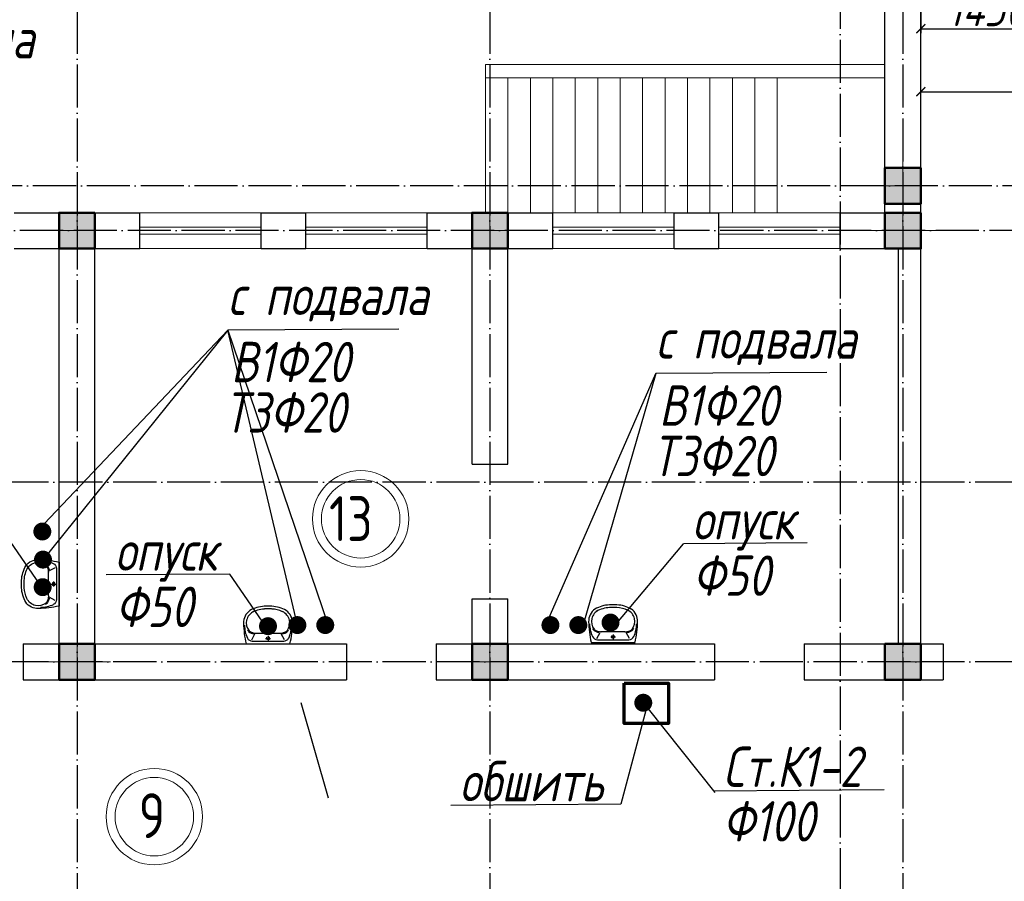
# Model space of a CAD drawing. Extents: x -4445 to 1909585, y 1860 to 289234.
# Tile 28 of 110: x 351208 to 362177, y 213561 to 223153. Entities that reach past the tile are written whole.
import ezdxf

# ---------------------------------------------------------------- set-up
doc = ezdxf.new("R2010")
doc.units = 0
doc.header["$LTSCALE"] = 0.5
doc.header["$MEASUREMENT"] = 0
doc.header["$PDMODE"] = 34
doc.header["$PDSIZE"] = 3
doc.linetypes.add('ACAD_ISO04W100', pattern=[30, 24, -3, 0, -3])
doc.layers.get('0').update_dxf_attribs({"linetype": 'CONTINUOUS', "lineweight": 18})
doc.layers.get('DEFPOINTS').update_dxf_attribs({"color": 2, "linetype": 'CONTINUOUS', "lineweight": 13})
for name, color, linetype in [('kolonn', 7, 'CONTINUOUS'), ('os', 3, 'CONTINUOUS'), ('su', 7, 'CONTINUOUS')]:
    doc.layers.add(name, color=color, linetype=linetype)
for name, color, linetype, lineweight in [('В1', 5, 'CONTINUOUS', 35), ('К1', 24, 'бытовая канализация', 70), ('Т3', 1, 'CONTINUOUS', 35)]:
    doc.layers.add(name, color=color, linetype=linetype, lineweight=lineweight)
doc.styles.add('GOST', font='isocpeur.ttf')
doc.styles.add('Isocpeur', font='isocpeui.ttf', dxfattribs={"height": 250})
doc.styles.get("Standard").update_dxf_attribs({"font": 'spds.shx', "oblique": 15})
doc.styles.add('style1', font='isocpeui.ttf', dxfattribs={"height": 80})
doc.linetypes.add('бытовая канализация', pattern='A,5,-0.5,["К1",Standard,S=0.7,R=0,X=0,Y=-0.35],-2', length=7.5)
doc.dimstyles.new('ISO-25', dxfattribs={"dimtxt": 400, "dimasz": 100, "dimexe": 50, "dimexo": 50, "dimgap": 20, "dimtad": 1, "dimdec": 0, "dimtxsty": 'Standard', "dimblk": 'ARCHTICK', "dimcen": 20, "dimclrd": 1, "dimclre": 1, "dimadec": 0, "dimazin": 0, "dimtfac": 1, "dimtdec": 0, "dimtmove": 0, "dimatfit": 3, "dimldrblk": 'ARCHTICK', "dimfxl": 1, "dimarcsym": 0})

# ---------------------------------------------------------------- blocks, each defined once
blk = doc.blocks.new('_ArchTick')
at = {"color": 0, "linetype": 'ByBlock', "const_width": 0.15}
blk.add_lwpolyline([(-0.5, -0.5), (0.5, 0.5)], dxfattribs=at)
blk = doc.blocks.new('*D2328')
at = {"color": 1, "lineweight": -2, "transparency": 16777216}
for p, q in [((361247, 222321), (361247, 222402)), ((361247, 222352), (365947, 222352)), ((365947, 222321), (365947, 222402))]:
    blk.add_line(p, q, dxfattribs=at)
at = {"layer": 'DEFPOINTS', "color": 0, "transparency": 16777216}
for p in [(365947, 222352), (361247, 222271), (365947, 222271)]:
    blk.add_point(p, dxfattribs=at)
at = {"color": 1, "lineweight": -2, "transparency": 16777216, "xscale": 100, "yscale": 100, "zscale": 100, "rotation": 180}
blk.add_blockref('_ArchTick', (361247, 222352), dxfattribs=at)
at = {"color": 1, "lineweight": -2, "transparency": 16777216, "xscale": 100, "yscale": 100, "zscale": 100}
blk.add_blockref('_ArchTick', (365947, 222352), dxfattribs=at)
at = {"color": 0, "transparency": 16777216, "insert": (363597, 222572), "char_height": 400, "attachment_point": 5}
blk.add_mtext('4700', dxfattribs=at)
blk = doc.blocks.new('ghsdd')
at = {"ltscale": 50}
h = blk.add_hatch(color=256, dxfattribs=at)
h.paths.add_polyline_path([(0, 200), (-200, 200), (-200, 0), (0, 0)])
h.paths.add_polyline_path([(200, 0), (200, 200), (0, 200), (0, 0)])
h.paths.add_polyline_path([(0, 0), (-200, 0), (-200, -200), (0, -200)])
h.paths.add_polyline_path([(0, 0), (0, -200), (200, -200), (200, 0)])
at = {"lineweight": 0}
for p, q in [((0, -374), (0, 374)), ((-374, 0), (374, 0))]:
    blk.add_line(p, q, dxfattribs=at)
at = {"lineweight": 50, "ltscale": 50}
blk.add_lwpolyline([(200, 200), (200, -200), (-200, -200), (-200, 200), (200, 200)], dxfattribs=at)
blk = doc.blocks.new('*D2802')
at = {"color": 1, "lineweight": -2, "transparency": 16777216}
for p, q in [((362697, 223555), (362697, 223003)), ((361247, 223380), (361247, 223003)), ((361247, 223053), (362697, 223053))]:
    blk.add_line(p, q, dxfattribs=at)
at = {"layer": 'DEFPOINTS', "color": 0, "transparency": 16777216}
for p in [(362697, 223605), (361247, 223430), (362697, 223053)]:
    blk.add_point(p, dxfattribs=at)
at = {"color": 1, "lineweight": -2, "transparency": 16777216, "xscale": 100, "yscale": 100, "zscale": 100, "rotation": 180}
blk.add_blockref('_ArchTick', (361247, 223053), dxfattribs=at)
at = {"color": 1, "lineweight": -2, "transparency": 16777216, "xscale": 100, "yscale": 100, "zscale": 100}
blk.add_blockref('_ArchTick', (362697, 223053), dxfattribs=at)
at = {"color": 0, "transparency": 16777216, "insert": (361972, 223281), "char_height": 400, "attachment_point": 5}
blk.add_mtext('1450', dxfattribs=at)
blk = doc.blocks.new('UM_8')
for p, q in [((244, 0), (-244, 0)), ((-182, -45), (-146, -110)), ((175, -30), (-175, -30)), ((27, -61), (-27, -61)), ((0, -88), (0, -34)), ((182, -45), (146, -110)), ((142, -120), (-132, -120)), ((35, -180), (-35, -180)), ((0, -145), (0, -215))]:
    blk.add_line(p, q)
for centre, radius in [((0, -61), 17), ((0, -180), 27), ((0, -180), 17)]:
    blk.add_circle(centre, radius)
for centre, radius, start, end in [((-244, 0), 0.5, 90, 167.3206), ((244, 0), 0.5, 12.6794, 90), ((894, -257), 1167, 167.3206, 178.6525), ((68, -206), 330, 154.5977, 180.3349), ((-175, -90), 60, 90, 154.5977), ((175, -90), 60, 25.4023, 90), ((-68, -206), 330, 359.6651, 25.4023), ((-894, -257), 1167, 1.3475, 12.6794), ((-104, -233), 138, 141.0504, 245.2718), ((-104, -233), 148, 141.0504, 147.7493), ((-139, -232), 123, 98.7111, 129.9424), ((-139, -232), 113, 86.1548, 129.9424), ((139, -232), 113, 50.0576, 93.8452), ((139, -232), 123, 50.0576, 81.2889), ((104, -233), 138, 294.7282, 38.9496), ((104, -233), 148, 32.2507, 38.9496), ((-104, -234), 169, 178.312, 234.1043), ((-273, -229), 0.5, 358.312, 358.6525), ((104, -234), 169, 305.8957, 1.688), ((273, -229), 0.5, 181.3475, 181.688), ((-27, -71), 347, 239.6448, 267.5368), ((-27, -71), 317, 244.8898, 267.5368), ((0, 80), 500, 265.1692, 274.8308), ((0, 80), 470, 265.1692, 274.8308), ((27, -71), 317, 272.4632, 300.3552), ((27, -71), 347, 272.4632, 300.3552)]:
    blk.add_arc(centre, radius, start, end)

msp = doc.modelspace()

# ---------------------------------------------------------------- linework, layer by layer
at = {"lineweight": 30}
for p, q in [((360847.134, 221004.672), (360847.134, 224004.672)), ((361247.134, 216204.672), (361247.134, 223604.672)), ((351147.134, 221004.672), (352547.134, 221004.672)), ((352547.134, 220604.672), (352547.134, 221004.672)), ((353897.134, 220604.672), (353897.134, 221004.672)), ((353897.134, 221004.672), (354397.134, 221004.672)), ((354397.134, 220604.672), (354397.134, 221004.672)), ((355747.134, 220604.672), (355747.134, 221004.672)), ((355747.134, 221004.672), (357147.134, 221004.672)), ((357147.134, 220604.672), (357147.134, 221004.672)), ((358497.134, 220604.672), (358497.134, 221004.672)), ((358497.134, 221004.672), (358997.134, 221004.672)), ((358997.134, 220604.672), (358997.134, 221004.672)), ((360347.134, 220604.672), (360347.134, 221004.672)), ((360347.134, 221004.672), (360847.134, 221004.672)), ((351147.134, 220604.672), (351647.134, 220604.672)), ((351647.134, 216204.672), (351647.134, 220604.672)), ((352047.134, 216204.672), (352047.134, 220604.672)), ((352047.134, 220604.672), (352547.134, 220604.672)), ((353897.134, 220604.672), (354397.134, 220604.672)), ((355747.134, 220604.672), (356247.134, 220604.672)), ((356247.134, 218204.672), (356247.134, 220604.672)), ((356647.134, 220604.672), (357147.134, 220604.672)), ((356647.134, 218204.672), (356647.134, 220604.672)), ((358497.134, 220604.672), (358997.134, 220604.672)), ((360347.134, 220604.672), (360997.134, 220604.672)), ((360997.134, 216204.672), (360997.134, 220604.672)), ((356247.134, 218204.672), (356647.134, 218204.672)), ((356247.134, 216204.672), (356247.134, 216704.672)), ((356247.134, 216704.672), (356647.134, 216704.672)), ((356647.134, 216204.672), (356647.134, 216704.672)), ((351247.134, 216204.672), (351247.134, 215804.672)), ((351247.134, 216204.672), (351647.134, 216204.672)), ((352047.134, 216204.672), (354847.134, 216204.672)), ((354847.134, 216204.672), (354847.134, 215804.672)), ((355847.134, 216204.672), (355847.134, 215804.672)), ((355847.134, 216204.672), (356247.134, 216204.672)), ((356647.134, 216204.672), (358947.134, 216204.672)), ((358947.134, 216204.672), (358947.134, 215804.672)), ((359947.134, 216204.672), (359947.134, 215804.672)), ((359947.134, 216204.672), (360997.134, 216204.672)), ((361247.134, 216204.672), (361497.134, 216204.672)), ((361497.134, 216204.672), (361497.134, 215804.672)), ((351247.134, 215804.672), (354847.134, 215804.672)), ((355847.134, 215804.672), (358947.134, 215804.672)), ((359947.134, 215804.672), (361497.134, 215804.672))]:
    msp.add_line(p, q, dxfattribs=at)
for p, q in [((360847.134, 222654.672), (356397.134, 222654.672)), ((356397.134, 221004.672), (356397.134, 222654.672)), ((360847.134, 222504.672), (356397.134, 222504.672)), ((356647.134, 221004.672), (356647.134, 222504.672)), ((356897.134, 221004.672), (356897.134, 222504.672)), ((357147.134, 221004.672), (357147.134, 222504.672)), ((357397.134, 221004.672), (357397.134, 222504.672)), ((357647.134, 221004.672), (357647.134, 222504.672)), ((357897.134, 221004.672), (357897.134, 222504.672)), ((358147.134, 221004.672), (358147.134, 222504.672)), ((358397.134, 221004.672), (358397.134, 222504.672)), ((358647.134, 221004.672), (358647.134, 222504.672)), ((358897.134, 221004.672), (358897.134, 222504.672)), ((359147.134, 221004.672), (359147.134, 222504.672)), ((359397.134, 221004.672), (359397.134, 222504.672)), ((359647.134, 221004.672), (359647.134, 222504.672))]:
    msp.add_line(p, q)
at = {"color": 1}
for p, q in [((352547.134, 221004.672), (353897.134, 221004.672)), ((355747.134, 221004.672), (354397.134, 221004.672)), ((357147.134, 221004.672), (358497.134, 221004.672)), ((360347.134, 221004.672), (358997.134, 221004.672)), ((352547.134, 220844.672), (353897.134, 220844.672)), ((355747.134, 220844.672), (354397.134, 220844.672)), ((357147.134, 220844.672), (358497.134, 220844.672)), ((360347.134, 220844.672), (358997.134, 220844.672)), ((353897.134, 220764.672), (352547.134, 220764.672)), ((354397.134, 220764.672), (355747.134, 220764.672)), ((358497.134, 220764.672), (357147.134, 220764.672)), ((358997.134, 220764.672), (360347.134, 220764.672)), ((353897.134, 220604.672), (352547.134, 220604.672)), ((354397.134, 220604.672), (355747.134, 220604.672)), ((358497.134, 220604.672), (357147.134, 220604.672)), ((358997.134, 220604.672), (360347.134, 220604.672))]:
    msp.add_line(p, q, dxfattribs=at)
for centre, radius in [((355006.879, 217596.798), 537.019), ((355006.879, 217596.798), 437.019), ((352707.957, 214280.643), 537.019), ((352707.957, 214280.643), 437.019)]:
    msp.add_circle(centre, radius, dxfattribs=at)
at = {"layer": 'os', "color": 3, "linetype": 'ACAD_ISO04W100', "ltscale": 40}
for p, q in [((351847.134, 262860.923), (351847.134, 201637.206)), ((356447.134, 262860.923), (356447.134, 201637.206)), ((361047.134, 262860.923), (361047.134, 201637.206)), ((360347.134, 237332.123), (360347.134, 201637.206)), ((379440.657, 221304.672), (326597.211, 221304.672)), ((403900.185, 220804.672), (326597.211, 220804.672)), ((411540.376, 218004.672), (326597.211, 218004.672)), ((411540.376, 216004.672), (326597.211, 216004.672))]:
    msp.add_line(p, q, dxfattribs=at)
at = {"layer": 'В1', "const_width": 100}
for points in [[(351417.994, 217142.802, 1), (351517.994, 217142.802, 1)], [(354251.641, 216413.553, 1), (354351.641, 216413.553, 1)], [(357070.563, 216413.553, 1), (357170.563, 216413.553, 1)]]:
    msp.add_lwpolyline(points, format="xyb", close=True, dxfattribs=at)
at = {"layer": 'К1', "color": 0, "lineweight": 25}
for p, q in [((351411.84, 217467.12), (353525.184, 219697.684)), ((353525.184, 219697.684), (351467.994, 217142.802)), ((355432.229, 219708.56), (353525.184, 219697.684)), ((354301.641, 216413.553), (353525.184, 219697.684)), ((353525.184, 219697.684), (354640.731, 216424.67)), ((357070.563, 216413.553), (358293.061, 219212.989)), ((358293.061, 219212.989), (357480.159, 216403.531)), ((360200.106, 219223.865), (358293.061, 219212.989)), ((351429.234, 216871.396), (351028.52, 217455.251)), ((357843.468, 216413.71), (358603.019, 217319.271)), ((359980.572, 217327.362), (358603.019, 217319.271)), ((353549.684, 216979.826), (352172.131, 216971.734)), ((353950.398, 216395.971), (353549.684, 216979.826)), ((354339.586, 215551.702), (354645.475, 214490.44)), ((358203.465, 215531.246), (357905.679, 214419.69)), ((358209.673, 215480.473), (358951.645, 214550.467)), ((357905.679, 214419.69), (356010.73, 214404.957))]:
    msp.add_line(p, q, dxfattribs=at)
at = {"layer": 'К1', "color": 18, "lineweight": 25, "true_color": 0x000000}
msp.add_line((360838.988, 214579.889), (358944.04, 214565.155), dxfattribs=at)
at = {"layer": 'К1', "const_width": 100}
for points in [[(351414.231, 216835.802, 1), (351514.231, 216835.802, 1)], [(357739.999, 216441.557, 1), (357839.999, 216441.557, 1)], [(353924.395, 216401.687, 1), (354024.395, 216401.687, 1)], [(358104.79, 215548.641, 1), (358204.79, 215548.641, 1)]]:
    msp.add_lwpolyline(points, format="xyb", close=True, dxfattribs=at)
at = {"layer": 'К1'}
msp.add_lwpolyline([(357941.131, 215766.093), (358437.39, 215766.093), (358437.39, 215315.944), (357941.131, 215315.944)], close=True, dxfattribs=at)
at = {"layer": 'Т3', "const_width": 100}
for points in [[(351410.354, 217455.02, 1), (351510.354, 217455.02, 1)], [(354562.251, 216413.553, 1), (354662.251, 216413.553, 1)], [(357381.173, 216413.553, 1), (357481.173, 216413.553, 1)]]:
    msp.add_lwpolyline(points, format="xyb", close=True, dxfattribs=at)

# ---------------------------------------------------------------- block references
at = {"layer": 'kolonn'}
for p in [(361047.134, 221304.672), (351847.134, 220804.672), (356447.134, 220804.672), (361047.134, 220804.672), (351847.134, 216004.672), (356447.134, 216004.672), (361047.134, 216004.672)]:
    msp.add_blockref('ghsdd', p, dxfattribs=at)
at = {"layer": 'su', "xscale": -1, "rotation": 270}
msp.add_blockref('UM_8', (351647.134, 216870.328), dxfattribs=at)
at = {"layer": 'su', "rotation": 180.0000000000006}
for p in [(353974.793, 216204.672), (357819.05, 216220.735)]:
    msp.add_blockref('UM_8', p, dxfattribs=at)

# ---------------------------------------------------------------- texts
at = {"style": 'style1', "width": 0.8}
for s, p in [('с подвала', (349140.172, 222722.975)), ('с подвала', (353530.19, 219864.486)), ('с подвала', (358298.067, 219379.791)), ('В1Ф20', (353563.258, 219117.618)), ('В1Ф20', (358331.135, 218632.924)), ('Т3Ф20', (353487.266, 218555.78)), ('Т3Ф20', (358255.143, 218071.085)), ('опуск', (358702.61, 217365.809)), ('опуск', (352271.722, 217018.273)), ('Ф50', (358706.451, 216739.205)), ('Ф50', (352275.563, 216391.669)), ('Ст.К1-2', (359043.631, 214611.693)), ('обшить', (356110.321, 214451.495)), ('Ф100', (359038.756, 214004.173))]:
    msp.add_text(s, height=449.2125, dxfattribs=at).set_placement(p)
at = {"color": 1}
for s, p in [('13', (354654.736, 217348.782)), ('9', (352533.985, 214041.104))]:
    msp.add_text(s, height=500, dxfattribs=at).set_placement(p)
at = {"color": 7, "lineweight": 50, "insert": (137865.356, 214414.276), "char_height": 250, "width": 8000, "attachment_point": 4, "style": 'Isocpeur'}
msp.add_mtext('\\pi697.72727;{\\C0;Ведомость рабочих чертежей основного \\P\\pi3150.85227;комплекта}', dxfattribs=at)
at = {"ltscale": 100, "insert": (152636, 214359.8), "char_height": 250, "width": 19702, "attachment_point": 1, "line_spacing_factor": 0.85, "style": 'GOST'}
msp.add_mtext('\\pi1800;Проект разработан на основании чертежей АС и расстановки технологического оборудования, с учетом требований соответствующих нормативных документов, задания на проектирования и технических условий №270/4-1729  от 16.06.2023 года, выданных АО "Тошкент шахар сув таъминоты"\\PИсходные данные:\\P\\pi0;^I^I^IТехническо-экономические показатели:\\P1.^I Площадь застройки -{\\fISOCPEUR|b0|i1|c204|p34;2852,84}  м2\\P2.^IСтроительный объём  -20360.80 м3\\P3.^IПросадочность - I типа\\P4.^IСейсмичность - 8 баллов\\P^I^I^IПожарная безопасность:\\P1.^IКласс ответственности здания......................................................II\\P2.^IСтепень огнестойкости здания......................................................II\\P3.^IКласс по функциональной пожарной опасности.....................Ф1.1\\P\\pi1800;Проектом предусмотрено строительство системы водоснабжения и водоотведения.{\\C1;\\P}^I^I{\\LХолодное водоснабжение.}\\P\\pi0;^IХолодное водоснабжение принято хозяйственно-питьевое Источником хозяйственно бытового водопровода служит  наружная сеть водопровода. \\P^IГарантированный напор - 1,0 атм.\\P^IХолодное водоснабжение принято хозяйственно-питьевое с отдельной противопожарной линией. Количество вводов - один. Хозяйственно-бытовая сеть водоснабжения - тупиковая. Ввод выполняется из оцинкованных стальных обыкновенных водогазопроводных труб ∅50 мм по ГОСТ 3262-75. \\P^IМагистральный трубопровод (лежак),  стояки и подводки воды к санитарно-техническим приборам выполняются из полипропиленовых труб PP-R PN10. Магистральный трубопровод прокладываются под потолком техподполья. Стояки прокладываются скрыто в шахтах совместно со стояками канализации. Подводка труб к сан-тех приборам выполняется скрыто в штробах. Каждый стояк и поэтажное ответвление имеет свою запорную арматуру. Перед заделкой штроб необходимо провести гидравлическое испытание трубопроводов.\\P^IДля учета водопотребления установлен ультразвуковой счетчик воды с модулем передачи данных.\\P^I^I{\\LПротивопожарный водопровод. \\P}^IПротивопожарная сеть - принята тупиковой. Противопожарный водопровод выполняется из стальных электросварных труб ∅57мм мм.  Внутреннее пожаротушение осуществляется пожарными кранами ∅50 мм, диаметр спрыска наконечника пожарного ствола - 16 мм, длина рукавов - 20 м. Пожарные краны размещаются в специальных шкафах навесного ШПК-320Н и встраиваемого типа ШПК-320В размерами 1300х540х300 (ВхШхГ). Каждый пожарный шкаф оснащается двумя порошковыми огнетушителями ОП-5.\\P^IРасход воды на внутреннее пожаротушение составляет в одну струю по 2,6 л/сек. \\P^IСтальные трубопроводы окрашиваются масляной краской за 2 раза. \\P^IРасход воды на наружнее пожаротушение составляет 20 л/сек и осуществляется от пожарных гидрантов существующей городской сети водопровода.\\P^I^I{\\LГорячее водоснабжение. }\\P^IГорячее водоснабжение принято циркуляционным - от вертикальных накопительных бойлеров косвенного нагрева с контуром подключения солнечных коллекторов. Основным источником тепла для бойлеров ГВС служит тепловая сеть. Трубопроводы горячего водоснабжения выполняются из и PP-RCT труб  PN20. Магистральные циркуляционные трубопроводы прокладываются открыто под потолком цокольного этажа. Подводки к сан-тех приборам прокладываются аналогично подводящим трубопроводам холодного водоснабжения. Альтернативным источником тепла для бойлеров в теплое время года и в ясную погоду служат солнечные коллекторы, устанавливаемые на кровле здания. Монтаж и точный угол наклона коллекторов выполнить по требованиям изготовителя водонагревателей. Допускается установка коллекторов отличной от проекта в соответствии с требованиями завода- изготовителя. Трубопроводы теплоснабжения выполняются из медных труб. \\P^IТеплоносителем для солнечных коллекторов служит водный раствор гликоля (антифриз). нормальной работы контура теплоснабжения и горячего водоснабжения устанавливаются циркуляционные насосы (1 раб. 1 резервный), а также контроллер управления гелиосистемой.\\P^IВсе трубопроводы, прокладываемые по чердаку, а также трубопроводны горячего водоснабжения и циркуляции (за исключение подводок к сантехприборам) покрваются теплоизоячцйионными материалами.\\P^I^I{\\LКанализация}\\P^IВ проекте принята самотёчная система хозяйственно-бытовой канализации. Внутренние сети канализации К1 выполняются из безнапорных полипропиленовых труб ∅50-110мм. Трубы канализации прокладываются под потолком цокольного этажа, а также частично открыто по стенам. \\P^IСтояки прокладываются в шахтах. Все санитарно-технические приборы оборудуются гидравлическими затворам - сифонами. \\P^IВыпуски канализации  выводятся к смотровым колодцам.\\P^IРасчетные расходы определены согласно ШНК 2.04.01-2022. "Внутренний водопровод и канализация зданий."  ', dxfattribs=at)

# ---------------------------------------------------------------- dimensions: what is measured, and where the dimension line sits
for base, p1, p2, picture, middle in [((362697.134, 223052.625), (361247.134, 223429.791), (362697.134, 223604.672), '*D2802', (361972.134, 223280.909)), ((365947.134, 222352.313), (361247.134, 222270.502), (365947.134, 222270.502), '*D2328', (363597.134, 222572.313))]:
    dim = msp.add_linear_dim(base=base, p1=p1, p2=p2, dimstyle='ISO-25')
    dim.commit()
    dim.dimension.update_dxf_attribs({"geometry": picture, "text_midpoint": middle})

doc.saveas('drawing.dxf')
